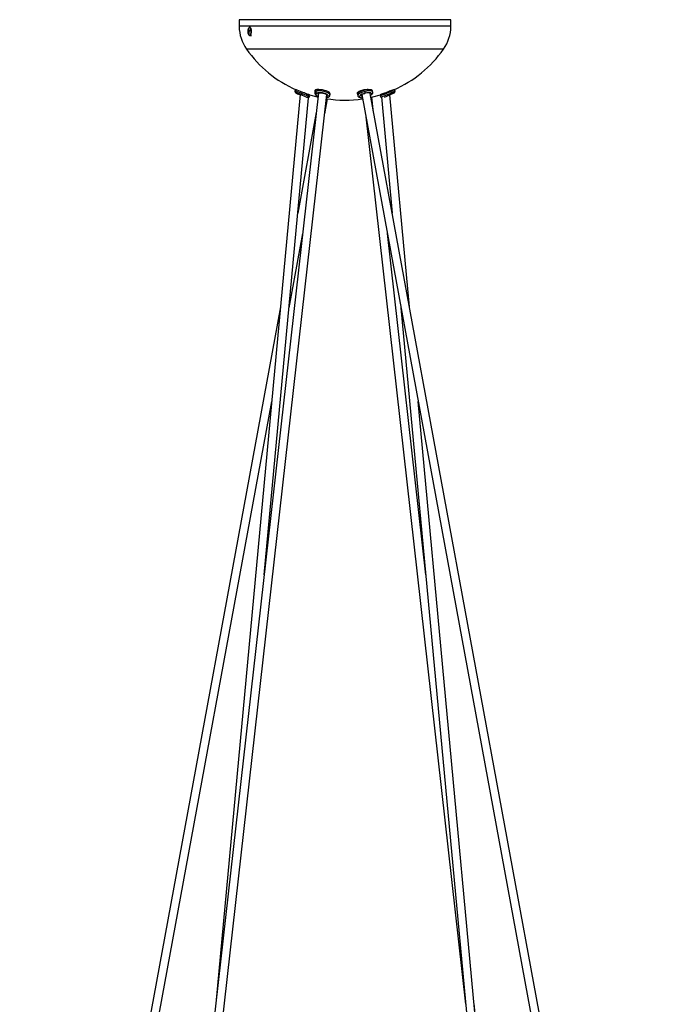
# Model space of a CAD drawing. Header units: millimetres. Extents: x 390 to 1052, y 53 to 784.
# Tile 7 of 8: x 955 to 1047, y 440 to 580. Entities that reach past the tile are written whole.
import ezdxf

# ---------------------------------------------------------------- set-up
doc = ezdxf.new("R2010")
doc.units = ezdxf.units.MM

msp = doc.modelspace()

# ---------------------------------------------------------------- linework, layer by layer
at = {"color": 7, "linetype": 'Continuous', "lineweight": 25}
for p, q in [((986.33, 579.81), (986.33, 578.87)), ((987.94, 579.81), (986.33, 579.81)), ((1016.33, 579.81), (987.94, 579.81)), ((1016.33, 578.87), (1016.33, 579.81)), ((987.56, 578.13), (987.77, 578.15)), ((987.61, 578.37), (987.67, 578.34)), ((987.8, 578.18), (987.61, 578.19)), ((987.63, 578.06), (987.7, 578.07)), ((987.67, 578.24), (987.79, 578.22)), ((987.69, 577.88), (987.75, 577.93)), ((987.95, 578.71), (987.84, 578.71)), ((987.84, 577.59), (988.08, 577.59)), ((997.57, 569.44), (970.18, 326.43)), ((971.38, 326.29), (998.75, 569.21)), ((994.99, 569.22), (983.04, 440.45)), ((994.3, 569.89), (994.23, 569.73)), ((996.19, 569.11), (996.2, 569.2)), ((996.28, 569.17), (996.27, 569.17)), ((997.06, 569.66), (997.03, 569.49)), ((997.44, 569.4), (997.44, 569.4)), ((999.19, 569.07), (999.2, 569.1)), ((999.2, 569.1), (999.23, 569.27)), ((1003.09, 569.2), (1003.13, 569.04)), ((1003.29, 569.61), (1003.31, 569.5)), ((1003.7, 569.23), (1046.26, 337.78)), ((1047.44, 338), (1004.9, 569.36)), ((1005.27, 569.56), (1005.23, 569.72)), ((1006.46, 569.22), (1006.47, 569.09)), ((1010.45, 539.14), (1007.67, 569.16)), ((1008.09, 569.78), (1008.07, 569.82)), ((1008.42, 569.73), (1008.35, 569.89)), ((989.88, 501.18), (996.16, 568.76)), ((995.86, 568.84), (995.88, 568.83)), ((996.26, 568.87), (996.33, 569.03)), ((998.45, 566.49), (998.84, 568.59)), ((1005.39, 566.66), (1005.15, 568.84)), ((1006.33, 569.03), (1006.4, 568.87)), ((1006.49, 568.89), (1008.02, 552.38)), ((997.26, 566.66), (994.63, 552.38)), ((1004.21, 566.49), (1018.43, 440.33)), ((993.39, 538.98), (995.33, 549.52)), ((1012.77, 501.18), (1007.33, 549.52)), ((992.2, 539.14), (955.21, 338)), ((1009.26, 538.98), (1027.94, 337.91)), ((956.39, 337.78), (990.96, 525.74)), ((1029.14, 337.91), (1011.7, 525.74)), ((1031.18, 337.91), (1019.62, 440.45))]:
    msp.add_line(p, q, dxfattribs=at)
at = {"color": 8, "linetype": 'Continuous', "lineweight": 25}
for p, q in [((987.94, 578.87), (986.33, 578.87)), ((1016.33, 578.87), (987.94, 578.87)), ((988.86, 575.63), (987.36, 575.63)), ((1015.3, 575.63), (988.86, 575.63)), ((995.91, 568.81), (995.87, 568.83)), ((998.71, 568.78), (998.86, 568.83))]:
    msp.add_line(p, q, dxfattribs=at)
at = {"color": 7, "linetype": 'Continuous', "lineweight": 25, "flags": 128}
for points in [[(987.59, 577.85), (987.59, 577.85), (987.65, 577.71), (987.73, 577.64), (987.82, 577.63), (987.9, 577.69), (987.97, 577.82), (988.01, 577.99), (988.02, 578.18), (988, 578.37), (987.95, 578.53), (987.87, 578.63), (987.79, 578.67), (987.7, 578.65), (987.7, 578.65)], [(987.7, 578.65), (987.63, 578.55), (987.59, 578.45)], [(995.87, 568.83), (995.72, 568.9), (995.52, 568.99), (995.3, 569.09), (995.06, 569.19), (994.84, 569.29), (994.63, 569.37), (994.48, 569.43), (994.38, 569.46), (994.34, 569.47), (994.34, 569.46)], [(996.28, 569.17), (997.38, 568.87), (997.51, 568.84)], [(999.23, 569.27), (999.23, 569.3), (999.19, 569.4), (999.08, 569.52), (998.91, 569.63), (998.68, 569.72), (998.42, 569.8), (998.14, 569.86), (997.86, 569.89), (997.6, 569.89), (997.37, 569.86), (997.2, 569.81), (997.1, 569.73), (997.06, 569.66)], [(998.86, 568.83), (998.95, 568.9), (998.97, 568.99), (998.92, 569.09), (998.8, 569.19), (998.63, 569.29), (998.41, 569.37), (998.16, 569.43), (997.91, 569.46), (997.67, 569.47), (997.47, 569.44), (997.31, 569.4)], [(1005.23, 569.72), (1005.17, 569.8), (1005.04, 569.86), (1004.86, 569.89), (1004.62, 569.89), (1004.35, 569.86), (1004.08, 569.81), (1003.8, 569.73), (1003.55, 569.63), (1003.34, 569.52), (1003.19, 569.41), (1003.1, 569.3), (1003.09, 569.2), (1003.09, 569.2)], [(1005, 568.81), (1005.28, 568.87), (1006.38, 569.17)], [(1008.21, 569.85), (1008.23, 569.86), (1008.32, 569.89), (1008.35, 569.89), (1008.31, 569.86), (1008.2, 569.81), (1008.03, 569.73), (1007.82, 569.63), (1007.57, 569.52), (1007.31, 569.41), (1007.05, 569.3), (1006.81, 569.2), (1006.6, 569.12), (1006.45, 569.06), (1006.35, 569.03), (1006.33, 569.03), (1006.37, 569.06), (1006.47, 569.11)], [(1008.09, 569.78), (1008.06, 569.76), (1007.97, 569.72)]]:
    msp.add_lwpolyline(points, dxfattribs=at)
at = {"color": 8, "linetype": 'Continuous', "lineweight": 25, "flags": 128}
for points in [[(987.84, 577.59), (987.87, 577.6), (987.96, 577.66), (988.03, 577.8), (988.08, 577.98), (988.09, 578.18), (988.07, 578.38), (988.01, 578.55), (987.93, 578.66), (987.84, 578.71), (987.84, 578.71)], [(994.34, 569.46), (994.37, 569.44), (994.46, 569.4)], [(997.17, 569.64), (997.07, 569.56), (997.03, 569.49)], [(999.2, 569.1), (999.2, 569.13), (999.16, 569.24), (999.05, 569.35), (998.88, 569.46), (998.65, 569.56), (998.39, 569.64), (998.11, 569.7), (997.83, 569.73), (997.57, 569.73), (997.34, 569.7), (997.17, 569.64)], [(997.31, 569.4), (997.22, 569.32), (997.2, 569.24), (997.25, 569.14), (997.36, 569.04), (997.52, 568.95)], [(998.74, 569.09), (998.8, 569.15), (998.81, 569.17)], [(1004.12, 569.64), (1003.84, 569.56), (1003.59, 569.47), (1003.38, 569.36), (1003.23, 569.24), (1003.15, 569.13), (1003.13, 569.04), (1003.13, 569.03)], [(1004.18, 569.4), (1003.93, 569.32), (1003.71, 569.24), (1003.54, 569.14), (1003.42, 569.04), (1003.37, 568.94), (1003.39, 568.86), (1003.48, 568.8), (1003.63, 568.77), (1003.8, 568.76)], [(1005.27, 569.56), (1005.21, 569.64), (1005.08, 569.7), (1004.9, 569.73), (1004.66, 569.73), (1004.4, 569.7), (1004.12, 569.64)], [(1004.95, 569.09), (1004.95, 569.09), (1005.07, 569.19), (1005.12, 569.29), (1005.1, 569.37), (1005.01, 569.43), (1004.86, 569.46), (1004.66, 569.47), (1004.42, 569.44), (1004.18, 569.4)]]:
    msp.add_lwpolyline(points, dxfattribs=at)
at = {"color": 7, "linetype": 'Continuous', "lineweight": 25}
for centre, radius, start, end in [((991.93, 578.87), 5.6, 180, 215.3149), ((1010.73, 578.87), 5.6, 324.6851, 0), ((988.54, 578.15), 1, 162.4177, 197.5823), ((987.77, 578.01), 0.241, 132.0335, 151.9529), ((988.42, 578.2), 0.864, 184.5342, 193.4241), ((987.82, 577.84), 0.283, 130.5272, 146.588), ((987.82, 578.17), 0.293, 120.373, 135.1783), ((988.53, 578.27), 0.927, 173.7859, 184.9265), ((988.65, 578.29), 1.04, 193.0775, 203.386), ((988.67, 578.34), 0.999, 175.1773, 185.3857), ((988.11, 577.56), 0.807, 113.8941, 122.7853), ((988.36, 577.13), 1.18, 117.9963, 124.1948), ((988.85, 578.36), 1.19, 192.6376, 201.7258), ((984.02, 582.67), 6.04, 307.4174, 308.1339), ((989.71, 578.54), 1.94, 187.0057, 190.9526), ((1001.33, 585.53), 17.12, 215.3149, 246.1125), ((1001.33, 585.53), 17.12, 293.8643, 324.6851), ((989.62, 555.94), 14.72, 63.5374, 71.4343), ((1000.59, 582.18), 14.18, 244.4065, 246.7341), ((996.08, 568.78), 0.349, 45.7783, 74.7595), ((1000.31, 585.92), 17.93, 291.6075, 295.3078), ((999.62, 587.54), 20.06, 291.3543, 295.2908), ((1001.33, 585.53), 17.12, 261.1302, 278.3708)]:
    msp.add_arc(centre, radius, start, end, dxfattribs=at)
at = {"color": 8, "linetype": 'Continuous', "lineweight": 25}
for centre, radius, start, end in [((989.49, 555.64), 14.87, 63.5659, 71.3807), ((997.67, 569.46), 0.251, 193.1576, 241.5419), ((1003.71, 569.26), 0.234, 214.9388, 276.7522), ((1001.71, 582.82), 14.72, 288.5657, 296.4626), ((1008.18, 569.98), 0.349, 285.2405, 314.2217), ((996.01, 568.62), 0.349, 45.7783, 74.7595)]:
    msp.add_arc(centre, radius, start, end, dxfattribs=at)
at = {"color": 7, "linetype": 'Continuous', "lineweight": 25}
for points, knots in [([(987.84, 578.7), (987.81, 578.7), (987.77, 578.7), (987.72, 578.67), (987.66, 578.61), (987.6, 578.5), (987.57, 578.39), (987.56, 578.34)], [0, 0, 0, 0, 0.154289, 0.294221, 0.452129, 0.731957, 1, 1, 1, 1]), ([(987.57, 577.91), (987.58, 577.87), (987.61, 577.77), (987.67, 577.67), (987.75, 577.6), (987.82, 577.59), (987.84, 577.59)], [0, 0, 0, 0, 0.2186677, 0.5376666, 0.8061095, 1, 1, 1, 1]), ([(994.23, 569.73), (994.23, 569.71), (994.22, 569.69), (994.23, 569.65), (994.24, 569.61), (994.25, 569.6), (994.25, 569.58), (994.26, 569.57), (994.26, 569.56), (994.27, 569.55), (994.27, 569.53), (994.28, 569.51), (994.29, 569.49), (994.34, 569.46), (994.42, 569.42), (994.45, 569.4)], [0, 0, 0, 0, 0.106512, 0.1993, 0.234829, 0.249321, 0.261804, 0.272887, 0.283723, 0.295778, 0.310325, 0.4059, 0.570244, 0.787218, 1, 1, 1, 1]), ([(994.46, 569.85), (994.43, 569.86), (994.4, 569.87), (994.4, 569.88), (994.4, 569.88)], [0, 0, 0, 0, 0.899845, 1, 1, 1, 1]), ([(996.27, 569.17), (996.22, 569.19), (996.11, 569.22), (995.85, 569.32), (995.54, 569.43), (995.26, 569.53), (995.11, 569.59), (995.07, 569.61)], [0, 0, 0, 0, 0.218467, 0.436564, 0.664246, 0.905178, 1, 1, 1, 1]), ([(997.04, 569.5), (997.03, 569.44), (997.03, 569.33), (997.13, 569.18), (997.28, 569.06), (997.41, 568.98), (997.5, 568.95), (997.52, 568.94)], [0, 0, 0, 0, 0.237688, 0.476857, 0.709258, 0.957458, 1, 1, 1, 1]), ([(997.74, 569.89), (997.65, 569.9), (997.45, 569.91), (997.23, 569.89), (997.08, 569.83), (997.03, 569.75), (997.06, 569.69), (997.08, 569.67)], [0, 0, 0, 0, 0.208006, 0.423052, 0.638835, 0.863969, 1, 1, 1, 1]), ([(997.17, 569.64), (997.17, 569.61), (997.17, 569.56), (997.2, 569.48), (997.25, 569.42), (997.29, 569.4), (997.31, 569.4)], [0, 0, 0, 0, 0.270261, 0.562429, 0.789736, 1, 1, 1, 1]), ([(997.44, 569.4), (997.48, 569.42), (997.58, 569.45), (997.82, 569.46), (998.08, 569.44), (998.31, 569.38), (998.52, 569.32), (998.69, 569.25), (998.8, 569.19), (998.8, 569.18), (998.8, 569.17)], [0, 0, 0, 0, 0.128819, 0.267611, 0.398217, 0.503699, 0.611924, 0.737947, 0.870893, 1, 1, 1, 1]), ([(998.98, 568.84), (999.01, 568.85), (999.06, 568.88), (999.15, 568.97), (999.18, 569.04), (999.2, 569.1)], [0, 0, 0, 0, 0.217819, 0.457311, 1, 1, 1, 1]), ([(1004.69, 569.89), (1004.66, 569.89), (1004.56, 569.91), (1004.32, 569.9), (1004, 569.86), (1003.68, 569.79), (1003.4, 569.68), (1003.17, 569.56), (1003.04, 569.43), (1003.02, 569.32), (1003.09, 569.28), (1003.11, 569.26)], [0, 0, 0, 0, 0.0466004, 0.1640471, 0.2791191, 0.3969491, 0.5213715, 0.653814, 0.7924684, 0.9323904, 1, 1, 1, 1]), ([(1003.1, 569.48), (1003.12, 569.46), (1003.14, 569.43), (1003.2, 569.42), (1003.22, 569.42)], [0, 0, 0, 0, 0.702694, 1, 1, 1, 1]), ([(1003.52, 569.13), (1003.52, 569.14), (1003.53, 569.14), (1003.61, 569.19), (1003.69, 569.23), (1003.79, 569.27), (1003.92, 569.32), (1004.05, 569.36), (1004.14, 569.38), (1004.18, 569.39)], [0, 0, 0, 0, 0.245713, 0.377495, 0.511298, 0.643585, 0.770879, 0.890321, 1, 1, 1, 1]), ([(1004.12, 569.64), (1004.12, 569.61), (1004.14, 569.56), (1004.16, 569.48), (1004.17, 569.42), (1004.17, 569.4), (1004.18, 569.4)], [0, 0, 0, 0, 0.270261, 0.562429, 0.789736, 1, 1, 1, 1]), ([(1004.92, 569.07), (1004.94, 569.08), (1005.02, 569.12), (1005.12, 569.21), (1005.23, 569.33), (1005.28, 569.45), (1005.27, 569.52), (1005.27, 569.56)], [0, 0, 0, 0, 0.070375, 0.3033, 0.540889, 0.775646, 1, 1, 1, 1]), ([(1008.31, 569.9), (1008.29, 569.9), (1008.24, 569.88), (1008.05, 569.82), (1007.79, 569.72), (1007.47, 569.6), (1007.11, 569.47), (1006.78, 569.34), (1006.51, 569.24), (1006.34, 569.17), (1006.33, 569.16), (1006.32, 569.16)], [0, 0, 0, 0, 0.103454, 0.206779, 0.313592, 0.427338, 0.547416, 0.670325, 0.790819, 0.904747, 1, 1, 1, 1]), ([(1006.32, 569.16), (1006.33, 569.16), (1006.35, 569.16), (1006.43, 569.19), (1006.46, 569.2)], [0, 0, 0, 0, 0.663241, 1, 1, 1, 1]), ([(1008.08, 569.8), (1008.14, 569.82), (1008.26, 569.88), (1008.33, 569.91), (1008.31, 569.9), (1008.31, 569.9)], [0, 0, 0, 0, 0.368704, 0.778521, 1, 1, 1, 1]), ([(1008.27, 569.64), (1008.28, 569.61), (1008.3, 569.56), (1008.28, 569.48), (1008.24, 569.42), (1008.21, 569.4), (1008.19, 569.4)], [0, 0, 0, 0, 0.270261, 0.562429, 0.789736, 1, 1, 1, 1]), ([(1008.2, 569.4), (1008.24, 569.42), (1008.31, 569.46), (1008.36, 569.49), (1008.38, 569.51), (1008.38, 569.53), (1008.39, 569.55), (1008.39, 569.56), (1008.4, 569.57), (1008.4, 569.58), (1008.41, 569.6), (1008.41, 569.61), (1008.42, 569.65), (1008.43, 569.69), (1008.43, 569.71), (1008.42, 569.73)], [0, 0, 0, 0, 0.212782, 0.429756, 0.5941, 0.689675, 0.704222, 0.716277, 0.727113, 0.738196, 0.750679, 0.765171, 0.8007, 0.893488, 1, 1, 1, 1]), ([(995.87, 568.83), (995.89, 568.83), (995.94, 568.81), (996.02, 568.84), (996.07, 568.89), (996.1, 568.93), (996.11, 568.95)], [0, 0, 0, 0, 0.270261, 0.562429, 0.789736, 1, 1, 1, 1]), ([(996.1, 568.76), (996.1, 568.76), (996.11, 568.76), (996.11, 568.76), (996.13, 568.77), (996.14, 568.77), (996.17, 568.79), (996.23, 568.82), (996.24, 568.85), (996.26, 568.87)], [0, 0, 0, 0, 0.024499, 0.057323, 0.090637, 0.162773, 0.246896, 0.456112, 1, 1, 1, 1]), ([(998.72, 568.77), (998.77, 568.77), (998.87, 568.79), (998.94, 568.82), (998.98, 568.84)], [0, 0, 0, 0, 0.482258, 1, 1, 1, 1]), ([(1003.13, 569.04), (1003.14, 569), (1003.17, 568.93), (1003.27, 568.85), (1003.42, 568.79), (1003.55, 568.76), (1003.65, 568.76), (1003.68, 568.76)], [0, 0, 0, 0, 0.21786, 0.445922, 0.676842, 0.903336, 1, 1, 1, 1]), ([(1006.4, 568.87), (1006.41, 568.85), (1006.43, 568.82), (1006.48, 568.79), (1006.5, 568.78), (1006.5, 568.78)], [0, 0, 0, 0, 0.700757, 0.970315, 1, 1, 1, 1])]:
    msp.add_open_spline(points, degree=3, knots=knots, dxfattribs=at)
at = {"color": 8, "linetype": 'Continuous', "lineweight": 25}
for points, knots in [([(994.56, 569.39), (994.55, 569.39), (994.51, 569.38), (994.48, 569.39), (994.46, 569.4)], [0, 0, 0, 0, 0.424601, 1, 1, 1, 1]), ([(997.44, 569.4), (997.43, 569.4), (997.42, 569.39), (997.37, 569.38), (997.33, 569.39), (997.31, 569.4)], [0, 0, 0, 0, 0.088987, 0.562236, 1, 1, 1, 1]), ([(1004.18, 569.39), (1004.18, 569.39), (1004.18, 569.38), (1004.18, 569.39), (1004.18, 569.4)], [0, 0, 0, 0, 0.404062, 1, 1, 1, 1]), ([(998.86, 568.83), (998.83, 568.84), (998.78, 568.87), (998.74, 568.93), (998.73, 568.96), (998.73, 568.97)], [0, 0, 0, 0, 0.422232, 0.878688, 1, 1, 1, 1]), ([(998.86, 568.83), (998.88, 568.82), (998.92, 568.81), (998.96, 568.83), (998.98, 568.84)], [0, 0, 0, 0, 0.56851, 1, 1, 1, 1])]:
    msp.add_open_spline(points, degree=3, knots=knots, dxfattribs=at)

doc.saveas('drawing.dxf')
